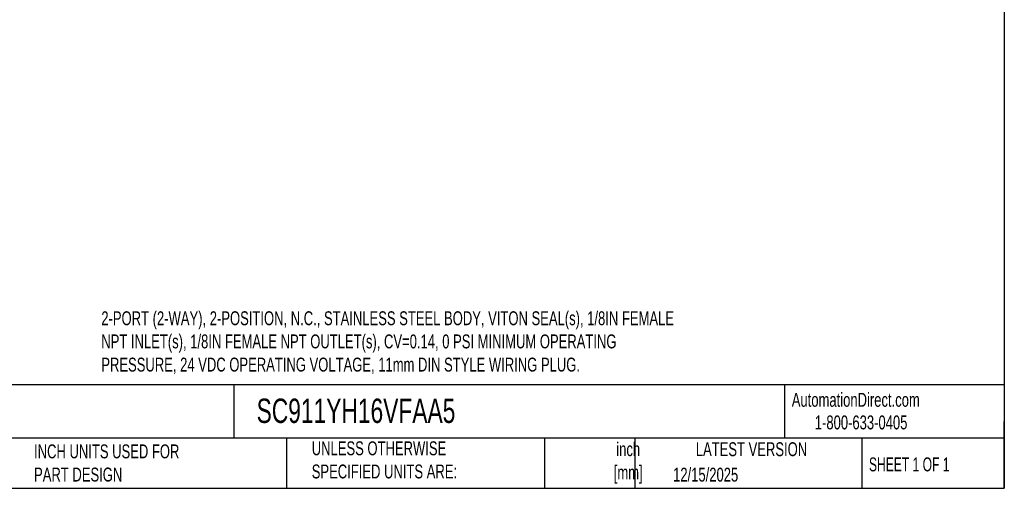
# Model space of a CAD drawing. Header units: inches. Extents: x 0.5 to 21.5, y 0.5 to 16.5.
# Tile 4 of 7: x 9.7 to 21.5, y 0.5 to 6.1. Entities that reach past the tile are written whole.
import ezdxf

# ---------------------------------------------------------------- set-up
doc = ezdxf.new("R2010")
doc.units = ezdxf.units.IN
doc.header["$LTSCALE"] = 2
doc.header["$MEASUREMENT"] = 0
doc.linetypes.add('SLD-Solid', pattern=[0])
doc.layers.add('TEXT', color=140, linetype='SLD-Solid', lineweight=25)
doc.styles.add('SLDTEXTSTYLE0', font='TXT', dxfattribs={"width": 0.7})
doc.styles.add('SLDTEXTSTYLE1', font='TXT', dxfattribs={"width": 0.65})

msp = doc.modelspace()

# ---------------------------------------------------------------- linework, layer by layer
at = {"layer": 'TEXT'}
for p, q in [((21.5, 16.5), (21.5, 0.5)), ((21.5, 1.742), (0.5, 1.742)), ((12.264, 1.742), (12.264, 1.1)), ((18.864, 1.742), (18.864, 1.1)), ((21.5, 0.5), (21.5, 1.3)), ((21.5, 1.1), (0.5, 1.1)), ((12.896, 1.1), (12.896, 0.5)), ((15.986, 1.1), (15.986, 0.5)), ((17.072, 1.1), (17.072, 0.5)), ((19.791, 1.1), (19.791, 0.5)), ((0.5, 0.5), (21.5, 0.5))]:
    msp.add_line(p, q, dxfattribs=at)

# ---------------------------------------------------------------- texts
for s, insert, char_height, attachment_point, style in [('2-PORT (2-WAY), 2-POSITION, N.C., STAINLESS STEEL BODY, VITON SEAL(s), 1/8IN FEMALE ^JNPT INLET(s), 1/8IN FEMALE NPT OUTLET(s), CV=0.14, 0 PSI MINIMUM OPERATING ^JPRESSURE, 24 VDC OPERATING VOLTAGE, 11mm DIN STYLE WIRING PLUG.', (10.674, 2.622), 0.166667, 1, 'SLDTEXTSTYLE0'), ('AutomationDirect.com', (18.952, 1.644), 0.16667, 1, 'SLDTEXTSTYLE0'), ('SC911YH16VFAA5', (12.536, 1.575), 0.29167, 1, 'SLDTEXTSTYLE0'), ('1-800-633-0405', (19.228, 1.373), 0.16667, 1, 'SLDTEXTSTYLE0'), ('UNLESS OTHERWISE ^JSPECIFIED UNITS ARE:', (13.197, 1.063), 0.16667, 1, 'SLDTEXTSTYLE0'), ('inch^J[mm]', (16.991, 1.052), 0.1667, 2, 'SLDTEXTSTYLE0'), ('INCH UNITS USED FOR ^JPART DESIGN', (9.868, 1.026), 0.16667, 1, 'SLDTEXTSTYLE0'), ('LATEST VERSION', (18.469, 1.052), 0.16667, 2, 'SLDTEXTSTYLE0'), ('SHEET 1 OF 1', (19.877, 0.87), 0.16667, 1, 'SLDTEXTSTYLE1'), ('12/15/2025', (17.529, 0.747), 0.1667, 1, 'SLDTEXTSTYLE0')]:
    msp.add_mtext(s, dxfattribs=dict(at, insert=insert, char_height=char_height, attachment_point=attachment_point, style=style))

doc.saveas('drawing.dxf')
